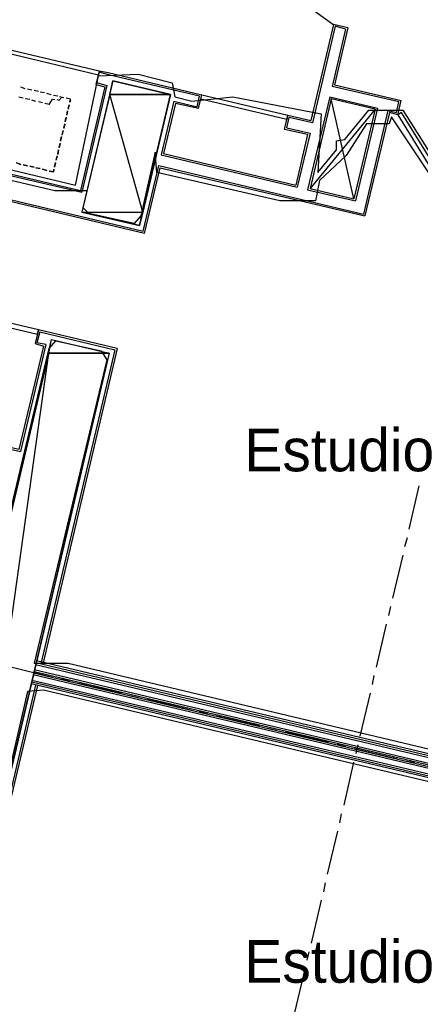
# Model space of a CAD drawing. Header units: feet. Extents: x -79 to 198, y -22 to 181.
# Tile 150 of 256: x 65 to 77, y 79 to 107. Entities that reach past the tile are written whole.
import ezdxf
from ezdxf.enums import TextEntityAlignment as Align

# ---------------------------------------------------------------- set-up
doc = ezdxf.new("R2010")
doc.units = ezdxf.units.FT
for name, color, linetype in [('A-AREA-COMUN', 252, 'CONTINUOUS'), ('A-AREA-UNIDAD', 30, 'CONTINUOUS'), ('A-LINEA', 7, 'CONTINUOUS'), ('A-MURO-CONCRETO', 8, 'CONTINUOUS'), ('A-NOMBRE-ESPACIO', 2, 'CONTINUOUS')]:
    doc.layers.add(name, color=color, linetype=linetype)

msp = doc.modelspace()

# ---------------------------------------------------------------- linework, layer by layer
at = {"layer": 'A-AREA-COMUN'}
msp.add_lwpolyline([(62.32, 106.8444), (62.32, 105.8844), (62.16, 105.8489), (61.568, 103.1289), (66.96, 101.8489), (67.6, 104.9244), (68.72, 104.9778), (69.68, 104.7289), (69.76, 104.3378), (70.24, 104.2133), (71.392, 104.3378), (73.888, 103.8578), (73.792, 102.2044), (74.32, 102.8444), (74.32, 103.0933), (74.56, 103.1289), (75.232, 103.9644), (76.192, 103.9644), (77.632, 101.6889)], dxfattribs=at)
at = {"layer": 'A-AREA-UNIDAD'}
for points in [[(29.84, 108.3733), (30.112, 105.2089), (30.048, 100.6044), (29.408, 96.9244), (29.792, 96.8533), (29.952, 97.5289), (31.008, 97.5289), (33.68, 96.8889), (33.792, 96.1244), (46.272, 93.1733), (47.6, 93.0844), (59.568, 90.2933), (59.648, 90.0089), (64.24, 88.9778), (66.208, 97.2444), (66.4, 97.4578), (67.68, 97.1733), (67.84, 96.9244), (65.792, 88.3733), (66.752, 88.3733), (101.088, 80.2133)], [(77.28, 101.6533), (75.872, 103.7689), (75.808, 103.5733), (75.168, 103.5733), (74.592, 102.6844), (73.84, 101.9733), (73.728, 101.4044), (72.72, 101.4044), (69.248, 102.2044), (69.2, 102.7733), (68.8, 100.9778), (68.608, 100.7644), (67.328, 101.0489), (67.168, 101.2089), (67.28, 101.6889), (66.368, 101.6889), (61.44, 102.8444), (61.408, 103.9289), (62.048, 106.6133)], [(100.8, 79.36), (66.048, 87.6089), (65.6, 87.5733), (63.68, 79.2889), (63.52, 79.1289), (62.688, 79.3244), (62.048, 79.6444), (64.08, 88.2489), (63.168, 88.2489), (59.408, 89.1733), (57.728, 89.2978), (46.912, 91.8578), (46.88, 92.3378), (45.728, 92.3733), (33.312, 95.2889)]]:
    msp.add_lwpolyline(points, dxfattribs=at)
at = {"layer": 'A-LINEA'}
for p, q in [((72.3908, 107.7095), (74.2478, 106.3652)), ((74.24, 106.3778), (73.6, 103.6711)), ((74.28, 106.3244), (73.64, 103.6044)), ((74.64, 106.2844), (74.24, 106.3778)), ((74.64, 106.2844), (74.24, 106.3778)), ((74.5733, 106.2444), (74.28, 106.3244)), ((74.5733, 106.2444), (74.2, 104.6311)), ((68.9067, 100.4844), (49.44, 105.0844)), ((49.5067, 105.1244), (68.8667, 100.5511)), ((67.6267, 105.0711), (67.5333, 104.6844)), ((67.6267, 105.0711), (67.88, 105.0178)), ((67.92, 104.9511), (67.6267, 105.0311)), ((67.88, 105.0178), (70.52, 104.3911)), ((70.4533, 104.3511), (67.92, 104.9511)), ((67.84, 104.6578), (67.1333, 101.6444)), ((67.5333, 104.6844), (67.7867, 104.6178)), ((67.5467, 104.7378), (67.84, 104.6578)), ((65.5333, 104.5644), (65.4133, 104.6044)), ((65.5333, 104.5644), (65.4133, 104.6044)), ((65.72, 104.5244), (65.6, 104.5511)), ((65.72, 104.5244), (65.6, 104.5511)), ((65.9067, 104.4844), (65.7867, 104.5111)), ((65.9067, 104.4844), (65.7867, 104.5111)), ((66.08, 104.4444), (65.96, 104.4711)), ((66.08, 104.4444), (65.96, 104.4711)), ((66.2667, 104.3911), (66.1467, 104.4311)), ((66.2667, 104.3911), (66.1467, 104.4311)), ((66.4533, 104.3511), (66.3333, 104.3778)), ((66.4533, 104.3511), (66.3333, 104.3778)), ((67.7867, 104.6178), (67.0933, 101.6978)), ((70.4267, 104.0044), (70.52, 104.3911)), ((76.08, 104.1911), (74.2, 104.6311)), ((65.48, 104.2978), (65.36, 104.3244)), ((65.6667, 104.2578), (65.5333, 104.2844)), ((65.84, 104.2044), (65.72, 104.2444)), ((66.0267, 104.1644), (65.9067, 104.1911)), ((66.2133, 104.1244), (66.0933, 104.1511)), ((66.6267, 104.3111), (66.5067, 104.3378)), ((66.6267, 104.3111), (66.5067, 104.3378)), ((66.8133, 104.2711), (66.6933, 104.2978)), ((66.7467, 104.0044), (66.7867, 104.1244)), ((66.7733, 104.1111), (66.7467, 103.9911)), ((66.8133, 104.2444), (66.8, 104.1778)), ((69.7333, 104.2178), (69.3733, 102.6978)), ((69.7733, 104.1511), (69.44, 102.7378)), ((69.7333, 104.2178), (70.3867, 104.0578)), ((70.4267, 104.0044), (69.7733, 104.1511)), ((70.3867, 104.0578), (70.4533, 104.3511)), ((74.1333, 104.3378), (73.5067, 101.7111)), ((74.1733, 104.2844), (73.5733, 101.7511)), ((74.1333, 104.3378), (75.48, 104.0178)), ((75.4133, 103.9911), (74.1733, 104.2844)), ((74.8133, 101.4578), (74.1733, 104.2844)), ((76.0133, 103.8978), (76.08, 104.1911)), ((76.0533, 103.8311), (76.1467, 104.2311)), ((66.7067, 103.8178), (66.7333, 103.9378)), ((66.7333, 103.9378), (66.7067, 103.8178)), ((75.4133, 103.9911), (73.5733, 101.7511)), ((75.4133, 103.9911), (74.8133, 101.4578)), ((75.48, 104.0178), (74.8533, 101.4044)), ((75.7733, 103.9511), (75.08, 101.0311)), ((75.8133, 103.8978), (75.12, 100.9778)), ((75.7733, 103.9511), (76.0133, 103.8978)), ((76.0533, 103.8311), (75.8133, 103.8978)), ((66.6267, 103.4578), (66.6533, 103.5778)), ((66.6533, 103.5644), (66.6267, 103.4444)), ((66.6667, 103.6444), (66.6933, 103.7644)), ((66.6933, 103.7511), (66.6667, 103.6311)), ((72.8533, 103.4178), (72.9467, 103.8178)), ((72.8533, 103.4178), (72.9467, 103.8178)), ((72.92, 103.4578), (72.9867, 103.7511)), ((72.9467, 103.8178), (73.6, 103.6711)), ((73.64, 103.6044), (72.9867, 103.7511)), ((66.6, 103.3911), (66.5733, 103.2578)), ((66.5867, 103.2711), (66.6133, 103.3911)), ((73.5067, 103.2711), (72.8533, 103.4178)), ((72.92, 103.4578), (73.5733, 103.3111)), ((73.5067, 103.2711), (73.1733, 101.8444)), ((73.5733, 103.3111), (73.2133, 101.7911)), ((61.3467, 103.0044), (67.1333, 101.6444)), ((61.4133, 103.0444), (67.0933, 101.6978)), ((66.4933, 102.9111), (66.52, 103.0311)), ((66.52, 103.0178), (66.4933, 102.8978)), ((66.5333, 103.0978), (66.56, 103.2178)), ((66.56, 103.2044), (66.5333, 103.0844)), ((66.4533, 102.7244), (66.48, 102.8444)), ((66.48, 102.8444), (66.4533, 102.7111)), ((69.44, 102.7378), (73.1733, 101.8444)), ((65.2933, 102.4711), (65.4133, 102.4311)), ((65.4133, 102.4311), (65.2933, 102.4711)), ((66.36, 102.3644), (66.3867, 102.4844)), ((66.3867, 102.4711), (66.36, 102.3511)), ((66.44, 102.6578), (66.4, 102.5378)), ((66.4133, 102.5511), (66.44, 102.6711)), ((69.3733, 102.6978), (73.2133, 101.7911)), ((65.48, 102.4178), (65.6, 102.3911)), ((65.6, 102.3911), (65.48, 102.4178)), ((65.6667, 102.3778), (65.7867, 102.3511)), ((65.7867, 102.3511), (65.6667, 102.3778)), ((65.84, 102.3378), (65.96, 102.3111)), ((65.96, 102.3111), (65.84, 102.3378)), ((66.0267, 102.2978), (66.1467, 102.2578)), ((66.1467, 102.2578), (66.0267, 102.2978)), ((68.8667, 100.5511), (69.3067, 102.4044)), ((68.9067, 100.4844), (69.3467, 102.3378)), ((69.3067, 102.4044), (75.08, 101.0311)), ((69.3467, 102.3378), (75.12, 100.9778)), ((73.5067, 101.7111), (74.8533, 101.4044)), ((73.5733, 101.7511), (74.8133, 101.4578)), ((65.9067, 97.7644), (65.8133, 97.3778)), ((68.1333, 97.2444), (65.9067, 97.7644)), ((65.9467, 97.7111), (65.8667, 97.4044)), ((65.9467, 97.7111), (68.0667, 97.2044)), ((66.12, 97.3511), (65.4, 94.3378)), ((65.8133, 97.3778), (66.0533, 97.3111)), ((66.12, 97.3511), (65.8667, 97.4044)), ((68.0667, 97.2044), (65.9867, 88.3911)), ((68.1333, 97.2444), (66.04, 88.3778)), ((61.08, 95.3511), (65.4, 94.3378)), ((76.3733, 92.1511), (76.6533, 93.3644)), ((76.2533, 91.6578), (76.32, 91.9111)), ((75.9067, 90.2044), (76.2, 91.4178)), ((75.8, 89.7111), (75.8533, 89.9644)), ((75.4533, 88.2578), (75.7333, 89.4711)), ((101.3467, 79.9244), (65.8267, 88.3244)), ((101.36, 79.9778), (65.84, 88.3778)), ((101.3733, 80.0178), (65.8533, 88.4311)), ((65.0933, 88.2711), (66.3067, 87.9778)), ((101.28, 79.6311), (65.76, 88.0444)), ((101.2933, 79.6844), (65.7733, 88.0844)), ((101.3067, 79.7644), (65.7867, 88.1778)), ((101.3067, 79.7244), (65.7867, 88.1244)), ((75.3333, 87.7644), (75.3867, 88.0178)), ((63.76, 78.9511), (65.84, 87.7511)), ((63.7867, 78.8844), (65.8933, 87.7378)), ((101.2267, 79.3778), (65.7067, 87.7911)), ((101.24, 79.4844), (65.72, 87.8844)), ((101.24, 79.4311), (65.72, 87.8311)), ((66.5467, 87.9244), (66.7867, 87.8578)), ((67.04, 87.8044), (68.2533, 87.5244)), ((68.4933, 87.4578), (68.7333, 87.4044)), ((74.9867, 86.3111), (75.28, 87.5244)), ((68.9867, 87.3511), (70.2, 87.0578)), ((70.44, 87.0044), (70.68, 86.9378)), ((70.9333, 86.8844), (72.1467, 86.6044)), ((72.3867, 86.5378), (72.6267, 86.4844)), ((72.88, 86.4311), (74.0933, 86.1378)), ((74.3333, 86.0844), (74.5733, 86.0178)), ((74.88, 85.8178), (74.9333, 86.0711)), ((74.8267, 85.9644), (76.04, 85.6711)), ((74.5333, 84.3644), (74.8133, 85.5778)), ((76.28, 85.6178), (76.52, 85.5644)), ((74.4133, 83.8711), (74.4667, 84.1244)), ((74.0667, 82.4178), (74.36, 83.6311)), ((73.96, 81.9244), (74.0133, 82.1778)), ((73.6133, 80.4711), (73.8933, 81.6844)), ((73.4933, 79.9911), (73.5467, 80.2311)), ((73.1467, 78.5244), (73.44, 79.7378))]:
    msp.add_line(p, q, dxfattribs=at)
for points in [[(74.64, 106.2844), (74.2667, 104.6711), (76.1467, 104.2311)], [(67.6, 104.9511), (65.0133, 105.5644), (65.04, 105.6844), (67.6267, 105.0711), (67.6, 104.9511)], [(68.76, 100.7111), (69.64, 104.4044), (68.0133, 104.7911), (67.1333, 101.0844), (68.76, 100.7111)], [(72.92, 103.6978), (70.4933, 104.2711), (70.52, 104.3911), (72.9467, 103.8178), (72.92, 103.6978)], [(66.2133, 104.1244), (66.3067, 104.2711), (66.3733, 104.2578)], [(66.4267, 104.2578), (66.4933, 104.2444), (66.5733, 104.3244)], [(66.8, 104.1911), (66.8133, 104.2711), (66.6933, 104.2978)], [(76.0533, 103.8311), (77.6267, 101.2844), (77.7333, 101.3511), (76.16, 103.8978), (76.0533, 103.8311)], [(66.2133, 102.2444), (66.3333, 102.2178), (66.3467, 102.2978)], [(66.3467, 102.2844), (66.3333, 102.2178), (66.2133, 102.2444)], [(65.9067, 97.7644), (63.1467, 98.4178), (63.12, 98.2978), (65.88, 97.6444), (65.9067, 97.7644)], [(67.9067, 97.1111), (63.6533, 79.0978), (62.0267, 79.4844), (66.28, 97.4978), (67.9067, 97.1111)], [(66.0533, 97.3111), (65.36, 94.3911), (61.1467, 95.3911)]]:
    msp.add_lwpolyline(points, dxfattribs=at)
at = {"layer": 'A-MURO-CONCRETO'}
for points in [[(68.0133, 104.7911), (69.64, 104.4044), (67.92, 104.4044), (68.0133, 104.7911), (68.0133, 104.7911)], [(67.92, 104.4044), (67.1333, 101.0844), (68.8533, 101.0844), (67.92, 104.4044)], [(67.92, 104.4044), (69.64, 104.4044), (68.8533, 101.0844), (67.92, 104.4044), (67.92, 104.4044)], [(67.1333, 101.0844), (68.8533, 101.0844), (68.76, 100.7111), (67.1333, 101.0844), (67.1333, 101.0844)], [(66.28, 97.4978), (67.9067, 97.1111), (66.2, 97.1111), (66.28, 97.4978), (66.28, 97.4978)], [(66.2, 97.1111), (62.0267, 79.4844), (63.7333, 79.4844), (66.2, 97.1111)], [(66.2, 97.1111), (67.9067, 97.1111), (63.7333, 79.4844), (66.2, 97.1111), (66.2, 97.1111)]]:
    msp.add_lwpolyline(points, dxfattribs=at)

# ---------------------------------------------------------------- texts
at = {"layer": 'A-NOMBRE-ESPACIO'}
for p in [(74.4, 93.7778), (74.4, 79.36)]:
    msp.add_text('Estudio', height=1.2, dxfattribs=at).set_placement(p, align=Align.CENTER)

doc.saveas('drawing.dxf')
